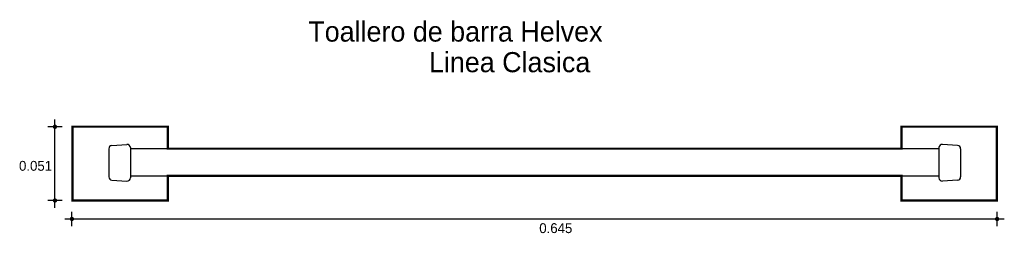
# Model space of a CAD drawing. Extents: x 2.202 to 2.889, y -0.586 to -0.438.
import ezdxf

# ---------------------------------------------------------------- set-up
doc = ezdxf.new("R2010")
doc.units = 0
doc.header["$MEASUREMENT"] = 0
for name, color, linetype in [('BORDE', 2, 'CONTINUOUS'), ('COTAS', 6, 'CONTINUOUS'), ('DIBUJO', 5, 'CONTINUOUS'), ('TEXTO', 4, 'CONTINUOUS')]:
    doc.layers.add(name, color=color, linetype=linetype)

msp = doc.modelspace()

# ---------------------------------------------------------------- linework, layer by layer
at = {"layer": 'BORDE', "const_width": 0.00153}
msp.add_lwpolyline([(2.88415, -0.51203), (2.81769, -0.51203), (2.81769, -0.52733), (2.30561, -0.52733), (2.30561, -0.51203), (2.23915, -0.51203), (2.23915, -0.56353), (2.30561, -0.56353), (2.30561, -0.54628), (2.81769, -0.54628), (2.81769, -0.56353), (2.88415, -0.56353)], close=True, dxfattribs=at)
at = {"layer": 'COTAS'}
for p, q in [((2.22685, -0.56851), (2.22685, -0.5071)), ((2.23189, -0.51214), (2.22181, -0.51214)), ((2.23189, -0.56347), (2.22181, -0.56347)), ((2.2337, -0.57633), (2.88937, -0.57633)), ((2.23874, -0.58137), (2.23874, -0.57129)), ((2.88433, -0.58137), (2.88433, -0.57129))]:
    msp.add_line(p, q, dxfattribs=at)
at = {"layer": 'COTAS', "const_width": 0.00151}
for points in [[(2.22685, -0.51289, 1), (2.22685, -0.51138, 1)], [(2.22685, -0.56422, 1), (2.22685, -0.56271, 1)], [(2.23798, -0.57633, 1), (2.23949, -0.57633, 1)], [(2.88358, -0.57633, 1), (2.88509, -0.57633, 1)]]:
    msp.add_lwpolyline(points, format="xyb", close=True, dxfattribs=at)
at = {"layer": 'DIBUJO'}
for p, q in [((2.23915, -0.51203), (2.30561, -0.51203)), ((2.23915, -0.51203), (2.23915, -0.56353)), ((2.30561, -0.51203), (2.30561, -0.52733)), ((2.88415, -0.51203), (2.81769, -0.51203)), ((2.81769, -0.51203), (2.81769, -0.52733)), ((2.88415, -0.51203), (2.88415, -0.56353)), ((2.26444, -0.52751), (2.26444, -0.547)), ((2.26655, -0.52523), (2.27703, -0.52439)), ((2.2795, -0.52667), (2.2795, -0.54766)), ((2.2795, -0.52733), (2.84379, -0.52733)), ((2.84379, -0.52667), (2.84379, -0.54766)), ((2.85675, -0.52523), (2.84626, -0.52439)), ((2.85886, -0.52751), (2.85886, -0.547)), ((2.26658, -0.54928), (2.27707, -0.54995)), ((2.2795, -0.54628), (2.84379, -0.54628)), ((2.30561, -0.54628), (2.30561, -0.56353)), ((2.81769, -0.54628), (2.81769, -0.56353)), ((2.85671, -0.54928), (2.84623, -0.54995)), ((2.23915, -0.56353), (2.30561, -0.56353)), ((2.88415, -0.56353), (2.81769, -0.56353))]:
    msp.add_line(p, q, dxfattribs=at)
for centre, start, end in [((2.26673, -0.52751), 94.54957, 180), ((2.27722, -0.52667), 0, 94.54957), ((2.84608, -0.52667), 85.45043, 180), ((2.85657, -0.52751), 360, 85.45043), ((2.26673, -0.547), 180, 266.38507), ((2.27722, -0.54766), 266.38507, 0), ((2.84608, -0.54766), 180, 273.61493), ((2.85657, -0.547), 273.61493, 360)]:
    msp.add_arc(centre, 0.00229, start, end, dxfattribs=at)

# ---------------------------------------------------------------- texts
at = {"layer": 'COTAS'}
for s, p in [('0.051', (2.2018, -0.54277)), ('0.645', (2.56485, -0.58616))]:
    msp.add_text(s, height=0.006891, dxfattribs=at).set_placement(p)
at = {"layer": 'TEXTO'}
for s, p in [('Toallero de barra Helvex', (2.40367, -0.45282)), ('Linea Clasica', (2.48788, -0.47415))]:
    msp.add_text(s, height=0.0140213, dxfattribs=at).set_placement(p)

doc.saveas('drawing.dxf')
